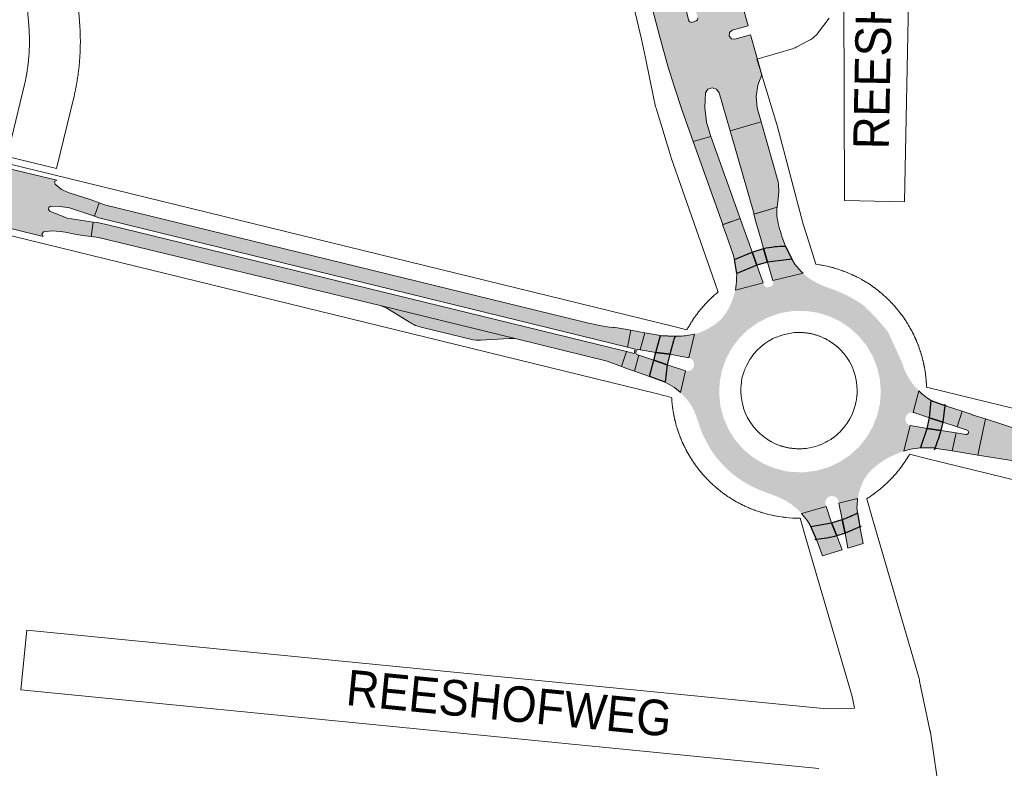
# Paper-space layout 'Layout1' of a CAD drawing. Header units: metres. Extents: x 123097 to 144122, y 392739 to 407589.
# Tile 17 of 256: x 127510 to 127723, y 397960 to 398122. Entities that reach past the tile are written whole.
import ezdxf
from ezdxf.enums import TextEntityAlignment as Align

# ---------------------------------------------------------------- set-up
doc = ezdxf.new("R2010")
doc.units = ezdxf.units.M
doc.header["$MEASUREMENT"] = 0
for name, color, linetype, lineweight in [('gs-anno-wegen algemeen tekst', 7, 'Continuous', 0), ('gs-knt-aanvullende hoofdweg', 7, 'Continuous', 0), ('gs-knt-wegen algemeen', 7, 'Continuous', 0), ('ir-ARC-asfalt-hoofdwegen-te inspecteren', 5, 'Continuous', 0), ('ir-ARC-fietspaden naastliggend- te inspecteren', 1, 'Continuous', 0)]:
    doc.layers.add(name, color=color, linetype=linetype, lineweight=lineweight)
doc.styles.add('Style-Arial', font='arial.ttf')

psp = doc.layouts.get("Layout1")

# ---------------------------------------------------------------- hatches: boundary and pattern name
at = {"layer": 'ir-ARC-asfalt-hoofdwegen-te inspecteren', "linetype": 'Continuous', "lineweight": 13, "extrusion": (0, 0, -1)}
for points in [[(-127669.378, 398102.588), (-127669.152, 398105.047), (-127669.495, 398107.492), (-127670.388, 398109.794), (-127667.958, 398118.447), (-127664.566, 398117.455), (-127663.798, 398117.543), (-127663.312, 398118.144), (-127663.388, 398118.914), (-127663.982, 398119.409), (-127667.409, 398120.384), (-127665.445, 398127.468), (-127663.221, 398128.428), (-127661.159, 398129.698), (-127660.739, 398130.012), (-127660.41, 398130.421), (-127658.954, 398132.715), (-127657.877, 398135.21), (-127655.872, 398145.025), (-127654.81, 398144.801), (-127651.468, 398144.098), (-127654.28, 398130.733), (-127655.211, 398127.121), (-127656.513, 398122.069), (-127656.466, 398121.697), (-127656.18, 398121.454), (-127655.145, 398121.126), (-127654.801, 398121.211), (-127654.563, 398121.474), (-127653.244, 398126.614), (-127652.565, 398129.261), (-127649.551, 398143.694), (-127642.673, 398142.247), (-127644.139, 398134.9), (-127646.336, 398125.343), (-127648.132, 398118.459), (-127650.059, 398111.611), (-127651.397, 398107.301), (-127653.126, 398102.055), (-127655.523, 398095.336), (-127659.344, 398096.433), (-127658.407, 398099.488), (-127658.005, 398102.659), (-127658.15, 398105.851), (-127658.708, 398106.649), (-127659.629, 398106.964), (-127660.558, 398106.674), (-127661.137, 398105.891), (-127663.509, 398097.629), (-127670.238, 398099.561)], [(-127525.207, 398074.743), (-127525.62, 398077.88), (-127526.553, 398077.79), (-127529.095, 398077.227), (-127641.068, 398049.838), (-127640.001, 398046.604), (-127636.871, 398047.752), (-127617.253, 398052.573), (-127587.77, 398059.82), (-127526.764, 398074.567)], [(-127666.289, 398077.01), (-127667.63, 398073.272), (-127668.29, 398071.403), (-127664.461, 398069.805), (-127664.158, 398070.888), (-127662.651, 398075.191), (-127661.899, 398077.314), (-127665.702, 398078.662)], [(-127725.081, 398026.187), (-127724.337, 398026.287), (-127723.546, 398026.393), (-127717.157, 398027.441), (-127717.984, 398031.544), (-127718.781, 398035.258), (-127726.488, 398032.767), (-127726.567, 398032.747), (-127726.625, 398032.728), (-127726.626, 398032.731), (-127728.452, 398032.259), (-127737.077, 398029.652), (-127735.788, 398024.559), (-127726.952, 398025.835), (-127725.078, 398026.171)], [(-127701.143, 398028.286), (-127701.14, 398028.285), (-127702.471, 398033.841), (-127706.143, 398033.217), (-127704.851, 398029.348), (-127704.706, 398029.035), (-127702.963, 398028.765), (-127701.975, 398028.539), (-127701.144, 398028.282)], [(-127684.313, 398016.297), (-127685.488, 398012.786), (-127681.013, 398011.998), (-127680.256, 398013.162), (-127679.642, 398013.973), (-127678.987, 398014.752)]]:
    psp.add_hatch(color=5, dxfattribs=at).paths.add_polyline_path(points, flags=0)
at = {"layer": 'ir-ARC-asfalt-hoofdwegen-te inspecteren', "linetype": 'Continuous', "lineweight": 13}
for points in [[(127673.927, 398086.58), (127670.238, 398099.561), (127663.509, 398097.629), (127668.686, 398079.598), (127673.686, 398081.102), (127673.913, 398082.936), (127674.062, 398084.475), (127673.987, 398086.04)], [(127665.712, 398078.665), (127659.344, 398096.433), (127655.523, 398095.336), (127661.947, 398077.331), (127665.702, 398078.662)], [(127518.543, 398075.829), (127519.542, 398075.699), (127521.652, 398075.278), (127523.426, 398074.988), (127525.207, 398074.743), (127525.62, 398077.88), (127520.02, 398078.702), (127516.221, 398080.26), (127515.946, 398080.619), (127516.03, 398081.064), (127516.418, 398081.297), (127518.467, 398081.276), (127520.493, 398080.965), (127525.914, 398079.16), (127526.951, 398082.016), (127525.202, 398082.667), (127520.456, 398084.193), (127518.799, 398084.949), (127517.374, 398086.084), (127517.264, 398086.637), (127517.748, 398086.925), (127505.749, 398089.868), (127506.031, 398089.375), (127505.693, 398088.918), (127503.652, 398088.61), (127501.602, 398088.853), (127499.24, 398089.445), (127493.867, 398090.33), (127492.568, 398090.486), (127492.17, 398087.413), (127497.117, 398086.692), (127498.509, 398086.353), (127500.859, 398085.793), (127502.665, 398085.162), (127504.371, 398084.295), (127504.551, 398083.721), (127504.121, 398083.3), (127502.207, 398083.317), (127500.311, 398083.582), (127497.963, 398084.133), (127495.71, 398084.742), (127491.876, 398086.127), (127490.849, 398083.283), (127493.386, 398082.313), (127497.212, 398081.127), (127499.581, 398080.568), (127501.479, 398079.802), (127503.141, 398078.609), (127503.278, 398078.046), (127502.781, 398077.747), (127514.824, 398074.75), (127514.505, 398075.251), (127514.848, 398075.735), (127516.691, 398075.965)]]:
    psp.add_hatch(color=5, dxfattribs=at).paths.add_polyline_path(points, flags=0)
for points in [[(127631.441, 398056.35, 0.0240248), (127638.287, 398054.991), (127638.298, 398055.112), (127642.021, 398054.446), (127641.297, 398050.803), (127529.551, 398078.12), (127526.88, 398078.788), (127525.914, 398079.16), (127526.951, 398082.016), (127528.065, 398081.601)], [(127677.306, 398069.098, 0.0547908), (127679.304, 398066.79), (127672.745, 398065.223), (127671.607, 398069.207), (127676.869, 398069.82)], [(127664.654, 398063.157, 0.049532), (127664.901, 398065.559), (127664.938, 398066.752), (127669.327, 398068.554), (127670.684, 398064.733)], [(127589.177, 398059.215, 0.0672116), (127587.77, 398059.82), (127617.253, 398052.573, 0.0812513), (127615.687, 398052.676), (127609.495, 398052.291), (127609.032, 398052.309), (127608.574, 398052.295), (127607.914, 398052.371), (127596.944, 398055.051), (127596.032, 398055.303, -0.0788697), (127594.693, 398055.849), (127594.391, 398056.033), (127594.122, 398056.198), (127594.122, 398056.197)], [(127643.665, 398050.283, 0.3494292), (127643.172, 398050.019), (127643.083, 398049.655, 0.372687), (127643.383, 398049.154), (127643.741, 398049.035), (127642.844, 398045.592), (127641.332, 398046.116), (127640.001, 398046.604), (127641.068, 398049.838), (127642.747, 398049.428), (127642.983, 398050.39), (127641.297, 398050.803), (127642.021, 398054.446), (127645.015, 398053.926), (127644.05, 398050.22)], [(127652.774, 398040.959, 0.0400967), (127651.002, 398042.354), (127649.474, 398043.235), (127649.882, 398047.004), (127653.885, 398045.653)], [(127704.384, 398041.328, 0.0388232), (127706.213, 398039.757), (127707.066, 398039.265), (127706.668, 398035.523), (127703.278, 398036.618), (127703.123, 398036.654)], [(127710.001, 398038.445, 0.3315946), (127710.345, 398038.029), (127713.734, 398036.911), (127712.63, 398033.564), (127709.556, 398034.559), (127709.957, 398038.144)], [(127714.57, 398031.901, 0.8840479), (127714.805, 398032.86), (127712.63, 398033.564), (127713.734, 398036.911), (127715.942, 398036.188), (127715.939, 398036.181), (127716.653, 398035.949), (127716.654, 398035.955), (127718.781, 398035.258), (127717.984, 398031.544), (127717.157, 398027.441), (127711.583, 398028.326), (127712.481, 398032.226)], [(127707.828, 398028.953, 0.0293414), (127709.128, 398032.747), (127712.481, 398032.226), (127711.583, 398028.326), (127708.218, 398028.863, 0.3345921), (127707.708, 398028.592)], [(127691.12, 398018.003, 0.0449688), (127690.978, 398016.134), (127691.101, 398014.941, -0.0475315), (127687.785, 398013.486), (127687.075, 398017.045)], [(127691.916, 398012.027, 0.3417146), (127691.666, 398011.536), (127692.338, 398008.269), (127688.985, 398007.282), (127688.445, 398010.537), (127691.598, 398011.903)], [(127682.345, 398008.822, 0.2831343), (127681.859, 398009.142), (127682.204, 398009.176, 0.0567119), (127686.622, 398009.968), (127687.744, 398006.917), (127683.523, 398005.59)]]:
    psp.add_hatch(color=5, dxfattribs=at).paths.add_polyline_path(points)
at = {"layer": 'ir-ARC-asfalt-hoofdwegen-te inspecteren', "linetype": 'Continuous', "lineweight": 13, "extrusion": (0, 0, -1)}
for points in [[(-127670.754, 398072.131, 0.0691923), (-127675.491, 398072.667), (-127674.924, 398074.173, 0.0363741), (-127673.695, 398078.759), (-127673.629, 398079.255), (-127673.654, 398080.662), (-127673.686, 398081.102), (-127668.625, 398079.58), (-127669.086, 398077.908), (-127670.2, 398074.043)], [(-127651.266, 398052.149, 0.1159946), (-127651.712, 398053.209), (-127652.625, 398053.171, -0.0511674), (-127655.773, 398053.63), (-127654.558, 398048.497), (-127650.452, 398049.268)]]:
    psp.add_hatch(color=5, dxfattribs=at).paths.add_polyline_path(points)
at = {"layer": 'ir-ARC-asfalt-hoofdwegen-te inspecteren', "linetype": 'Continuous', "lineweight": 13}
h = psp.add_hatch(color=5, dxfattribs=at)
h.paths.add_polyline_path([(127670.852, 398064.262, 0.4013459), (127671.761, 398063.764), (127672.343, 398063.936, 0.4085647), (127672.853, 398064.846), (127672.745, 398065.223), (127679.304, 398066.79), (127680.068, 398066.13), (127680.777, 398065.6), (127680.772, 398065.593), (127681.402, 398065.185), (127681.406, 398065.192, 0.0410488), (127684.831, 398063.631), (127685.255, 398063.48, -0.0754985), (127692.349, 398059.867, -0.0005203), (127692.419, 398059.803), (127692.634, 398059.604, -0.0415396), (127697.757, 398053.984), (127700.842, 398047.198), (127700.905, 398046.97), (127700.967, 398046.743, 0.0003391), (127700.971, 398046.731), (127701.004, 398046.608), (127701.007, 398046.609, 0.0582613), (127701.908, 398044.579, 0.0467612), (127703.561, 398042.221), (127703.549, 398042.21), (127703.874, 398041.865, 0.0119992), (127704.384, 398041.328), (127703.123, 398036.654, 0.94414), (127702.471, 398033.841), (127701.14, 398028.285), (127700.612, 398028.1), (127700.571, 398028.086, 0.0002406), (127700.549, 398028.078), (127700.435, 398028.038), (127700.436, 398028.036, 0.0293836), (127697.785, 398026.868, 0.0468844), (127695.793, 398025.592), (127695.444, 398025.316, 0.1852838), (127691.516, 398019.63), (127691.504, 398019.586), (127691.35, 398019.04), (127691.357, 398019.038), (127691.237, 398018.592), (127691.12, 398018.003), (127687.075, 398017.045), (127686.996, 398017.443, 1.034785), (127684.177, 398016.702), (127684.313, 398016.297), (127678.987, 398014.752), (127678.401, 398015.383), (127678.407, 398015.389), (127677.964, 398015.809, 0.0000207), (127677.963, 398015.81), (127677.863, 398015.905), (127677.859, 398015.901, 0.0920009), (127673.233, 398018.624), (127672.462, 398018.915), (127672.466, 398018.927), (127671.762, 398019.187), (127671.76, 398019.181), (127670.941, 398019.49, -0.1641915), (127659.333, 398028.614), (127659.088, 398029.022), (127657.482, 398032.089), (127656.323, 398035.424, 0.043211), (127655.432, 398037.581, 0.0522324), (127653.753, 398039.952), (127653.767, 398039.966), (127653.484, 398040.249, 0.01802), (127652.774, 398040.959), (127653.885, 398045.653, 1.020157), (127654.588, 398048.491), (127654.558, 398048.497), (127655.773, 398053.63), (127656.442, 398053.814), (127656.967, 398053.983), (127656.972, 398053.971), (127657.1, 398054.026), (127657.103, 398054.027), (127657.532, 398054.211, 0.0001048), (127657.539, 398054.214), (127657.662, 398054.267), (127657.66, 398054.27, 0.0423227), (127660.191, 398055.706, 0.1230484), (127663.232, 398059.27), (127663.671, 398060.189), (127664.011, 398060.994), (127664.021, 398060.991), (127664.261, 398061.701), (127664.252, 398061.704), (127664.46, 398062.351), (127664.654, 398063.157), (127670.684, 398064.733)])
h.paths.add_polyline_path([(127679.671, 398023.712), (127677.014, 398023.755), (127675.573, 398023.951), (127673.012, 398024.608), (127670.579, 398025.644), (127668.33, 398027.034), (127666.316, 398028.748), (127664.583, 398030.745), (127663.171, 398032.981), (127662.112, 398035.403), (127661.429, 398037.958), (127661.139, 398040.586), (127661.249, 398043.227), (127661.755, 398045.822), (127662.646, 398048.312), (127663.902, 398050.639), (127665.494, 398052.75), (127667.386, 398054.597), (127669.534, 398056.138), (127671.891, 398057.338), (127674.401, 398058.17), (127677.008, 398058.613), (127679.65, 398058.659), (127682.271, 398058.307), (127684.808, 398057.563), (127687.205, 398056.446), (127689.406, 398054.981), (127691.361, 398053.201), (127693.026, 398051.146), (127694.362, 398048.864), (127695.34, 398046.408), (127695.936, 398043.831), (127696.137, 398041.195), (127695.939, 398038.559), (127695.346, 398035.982), (127694.371, 398033.524), (127693.038, 398031.241), (127691.376, 398029.185), (127689.422, 398027.402), (127687.223, 398025.934), (127684.828, 398024.814), (127682.291, 398024.068)], flags=16)
at = {"layer": 'ir-ARC-fietspaden naastliggend- te inspecteren', "linetype": 'Continuous', "lineweight": 30, "extrusion": (0, 0, -1)}
for points in [[(-127670.754, 398072.131, 0.0691923), (-127675.491, 398072.667), (-127676.869, 398069.82), (-127671.607, 398069.207)], [(-127709.128, 398032.747, 0.0293414), (-127707.828, 398028.953), (-127704.706, 398029.035), (-127704.851, 398029.348), (-127706.143, 398033.217)], [(-127686.622, 398009.968, 0.0567119), (-127682.204, 398009.176), (-127681.013, 398011.998), (-127685.488, 398012.786)]]:
    psp.add_hatch(color=1, dxfattribs=at).paths.add_polyline_path(points)
at = {"layer": 'ir-ARC-fietspaden naastliggend- te inspecteren', "linetype": 'Continuous', "lineweight": 30}
for points in [[(127651.712, 398053.209, 0.1159946), (127651.266, 398052.149), (127650.452, 398049.268), (127647.433, 398049.671), (127648.41, 398053.328)], [(127687.785, 398013.486, 0.0475315), (127691.101, 398014.941), (127691.598, 398011.903), (127688.445, 398010.537)]]:
    psp.add_hatch(color=1, dxfattribs=at).paths.add_polyline_path(points)

# ---------------------------------------------------------------- linework, layer by layer
at = {"layer": 'gs-anno-wegen algemeen tekst', "color": 7, "linetype": 'Continuous', "flags": 128}
psp.add_lwpolyline([(127514.241, 398217.792), (127522.665, 398121.484), (127522.687, 398121.213), (127522.707, 398120.959), (127522.726, 398120.702), (127522.743, 398120.447), (127522.759, 398120.191), (127522.774, 398119.936), (127522.787, 398119.679), (127522.8, 398119.424), (127522.811, 398119.167), (127522.821, 398118.912), (127522.829, 398118.655), (127522.837, 398118.399), (127522.843, 398118.142), (127522.848, 398117.887), (127522.851, 398117.63), (127522.854, 398117.374), (127522.855, 398117.117), (127522.855, 398116.862), (127522.854, 398116.605), (127522.851, 398116.349), (127522.847, 398116.092), (127522.842, 398115.837), (127522.836, 398115.58), (127522.828, 398115.324), (127522.819, 398115.067), (127522.809, 398114.812), (127522.798, 398114.555), (127522.786, 398114.3), (127522.772, 398114.043), (127522.757, 398113.788), (127522.741, 398113.532), (127522.723, 398113.277), (127522.705, 398113.021), (127522.685, 398112.766), (127522.663, 398112.51), (127522.641, 398112.255), (127522.617, 398111.999), (127522.592, 398111.745), (127522.566, 398111.489), (127522.539, 398111.235), (127522.51, 398110.98), (127522.481, 398110.726), (127522.449, 398110.471), (127522.417, 398110.217), (127522.383, 398109.962), (127522.349, 398109.709), (127522.313, 398109.455), (127522.275, 398109.202), (127522.237, 398108.948), (127522.197, 398108.695), (127522.156, 398108.442), (127522.114, 398108.19), (127522.071, 398107.936), (127522.026, 398107.685), (127521.98, 398107.432), (127521.933, 398107.181), (127521.885, 398106.928), (127521.836, 398106.677), (127521.785, 398106.425), (127521.733, 398106.175), (127521.68, 398105.924), (127521.625, 398105.674), (127521.57, 398105.423), (127521.513, 398105.174), (127521.498, 398105.111), (127517.718, 398089.509, -0.3848001), (127517.706, 398089.502), (127507.015, 398092.093, -0.3683049)], format="xyb", dxfattribs=at)
psp.add_lwpolyline([(127507.008, 398092.103), (127510.78, 398107.673), (127510.825, 398107.871), (127510.868, 398108.068), (127510.911, 398108.266), (127510.953, 398108.463), (127510.994, 398108.662), (127511.034, 398108.859), (127511.073, 398109.058), (127511.111, 398109.256), (127511.148, 398109.456), (127511.184, 398109.654), (127511.219, 398109.854), (127511.253, 398110.053), (127511.286, 398110.253), (127511.318, 398110.452), (127511.35, 398110.652), (127511.38, 398110.851), (127511.409, 398111.052), (127511.437, 398111.252), (127511.465, 398111.453), (127511.491, 398111.653), (127511.516, 398111.854), (127511.541, 398112.054), (127511.564, 398112.255), (127511.587, 398112.456), (127511.608, 398112.657), (127511.629, 398112.858), (127511.649, 398113.06), (127511.667, 398113.261), (127511.685, 398113.463), (127511.701, 398113.664), (127511.717, 398113.866), (127511.732, 398114.067), (127511.746, 398114.269), (127511.758, 398114.471), (127511.77, 398114.673), (127511.781, 398114.874), (127511.791, 398115.077), (127511.799, 398115.278), (127511.807, 398115.481), (127511.814, 398115.683), (127511.82, 398115.885), (127511.825, 398116.087), (127511.829, 398116.29), (127511.832, 398116.491), (127511.834, 398116.694), (127511.835, 398116.896), (127511.835, 398117.098), (127511.834, 398117.3), (127511.832, 398117.503), (127511.829, 398117.705), (127511.826, 398117.907), (127511.821, 398118.109), (127511.815, 398118.312), (127511.808, 398118.513), (127511.8, 398118.716), (127511.792, 398118.917), (127511.782, 398119.12), (127511.771, 398119.321), (127511.759, 398119.524), (127511.747, 398119.725), (127511.733, 398119.927), (127511.719, 398120.128), (127511.703, 398120.33), (127511.686, 398120.531), (127509.459, 398145.991)], dxfattribs=at)
at = {"layer": 'gs-knt-aanvullende hoofdweg', "color": 7, "linetype": 'Continuous', "flags": 128}
for points in [[(127002.931, 398213.911), (127003.099, 398213.87), (127036.79, 398205.628), (127396.085, 398117.728), (127651.052, 398055.351), (127654.175, 398054.587)], [(127650.854, 398039.936), (127647.482, 398040.761), (127392.515, 398103.138), (127033.22, 398191.038), (127000.908, 398198.943)], [(127654.175, 398054.587), (127654.229, 398054.686), (127654.261, 398054.744), (127654.384, 398054.965), (127654.437, 398055.058), (127654.563, 398055.277), (127654.616, 398055.37), (127654.746, 398055.587), (127654.78, 398055.643), (127654.911, 398055.859), (127654.98, 398055.972), (127655.115, 398056.186), (127655.146, 398056.234), (127655.282, 398056.446), (127655.345, 398056.543), (127655.485, 398056.754), (127655.541, 398056.836), (127655.683, 398057.044), (127655.734, 398057.119), (127655.879, 398057.326), (127655.941, 398057.413), (127656.089, 398057.618), (127656.113, 398057.651), (127656.262, 398057.856), (127656.351, 398057.975), (127656.504, 398058.176), (127656.544, 398058.227), (127656.699, 398058.427), (127656.776, 398058.526), (127656.887, 398058.664), (127656.935, 398058.723), (127656.954, 398058.747), (127656.987, 398058.788), (127657.147, 398058.983), (127657.189, 398059.033), (127657.351, 398059.227), (127657.432, 398059.322), (127657.597, 398059.513), (127657.639, 398059.562), (127657.806, 398059.752), (127657.89, 398059.846), (127658.06, 398060.033), (127658.117, 398060.095), (127658.183, 398060.166), (127658.289, 398060.28), (127658.346, 398060.341), (127658.52, 398060.524), (127658.608, 398060.614), (127658.785, 398060.795), (127658.815, 398060.824), (127658.993, 398061.003), (127659.082, 398061.092), (127659.264, 398061.268), (127659.339, 398061.341), (127659.505, 398061.498), (127659.523, 398061.514), (127659.585, 398061.573), (127659.77, 398061.744), (127659.831, 398061.799), (127660.019, 398061.969), (127660.083, 398062.027), (127660.272, 398062.194), (127660.367, 398062.276), (127660.559, 398062.44), (127660.623, 398062.494), (127660.817, 398062.656), (127660.882, 398062.71), (127660.91, 398062.732), (127659.62, 398066.424), (127650.759, 398091.779), (127650.663, 398092.075), (127647.485, 398102.547), (127647.396, 398102.865), (127647.321, 398103.186), (127646.962, 398104.897), (127645.167, 398113.46), (127644.33, 398117.45), (127639.896, 398136.089)], [(127669.325, 398113.13), (127669.92, 398111.165), (127673.592, 398099.04), (127673.665, 398098.782), (127679.311, 398077.423), (127680.665, 398073.198), (127682.08, 398068.786), (127682.906, 398068.636), (127682.972, 398068.625), (127682.997, 398068.62), (127683.246, 398068.577), (127683.338, 398068.561), (127683.586, 398068.515), (127683.672, 398068.499), (127684.487, 398068.351), (127685.263, 398068.143), (127685.381, 398068.112), (127685.625, 398068.047), (127685.708, 398068.024), (127685.952, 398067.956), (127686.05, 398067.929), (127686.853, 398067.704), (127687.603, 398067.433), (127687.691, 398067.401), (127687.929, 398067.315), (127688.001, 398067.289), (127688.237, 398067.201), (127688.351, 398067.157), (127689.152, 398066.849), (127689.861, 398066.523), (127689.933, 398066.49), (127690.162, 398066.384), (127690.246, 398066.345), (127690.474, 398066.236), (127690.57, 398066.189), (127690.796, 398066.077), (127690.879, 398066.036), (127691.367, 398065.795), (127692.004, 398065.433), (127692.093, 398065.382), (127692.098, 398065.38), (127692.101, 398065.378), (127692.316, 398065.254), (127692.409, 398065.201), (127692.626, 398065.071), (127692.682, 398065.037), (127692.898, 398064.906), (127693.011, 398064.837), (127693.479, 398064.548), (127693.793, 398064.332), (127693.875, 398064.277), (127694.083, 398064.134), (127694.158, 398064.083), (127694.365, 398063.938), (127694.452, 398063.876), (127694.657, 398063.728), (127694.69, 398063.704), (127694.895, 398063.555), (127695.014, 398063.466), (127695.215, 398063.313), (127695.267, 398063.274), (127695.473, 398063.119), (127695.762, 398062.883), (127695.827, 398062.83), (127696.022, 398062.67), (127696.072, 398062.628), (127696.266, 398062.466), (127696.361, 398062.385), (127696.552, 398062.22), (127696.601, 398062.178), (127696.791, 398062.011), (127696.885, 398061.927), (127697.072, 398061.757), (127697.134, 398061.7), (127697.279, 398061.565), (127697.332, 398061.519), (127697.38, 398061.47), (127697.563, 398061.297), (127697.653, 398061.209), (127697.834, 398061.032), (127697.863, 398061.002), (127698.042, 398060.824), (127698.131, 398060.735), (127698.307, 398060.553), (127698.38, 398060.478), (127698.554, 398060.294), (127698.612, 398060.232), (127698.783, 398060.047), (127698.838, 398059.986), (127699.008, 398059.798), (127699.042, 398059.761), (127699.066, 398059.734), (127699.233, 398059.545), (127699.315, 398059.45), (127699.479, 398059.258), (127699.533, 398059.194), (127699.695, 398059), (127699.749, 398058.935), (127699.909, 398058.739), (127699.976, 398058.656), (127700.133, 398058.458), (127700.187, 398058.388), (127700.341, 398058.189), (127700.403, 398058.109), (127700.555, 398057.906), (127700.591, 398057.858), (127700.604, 398057.839), (127700.754, 398057.636), (127700.807, 398057.563), (127700.954, 398057.358), (127701.016, 398057.271), (127701.16, 398057.064), (127701.207, 398056.996), (127701.349, 398056.786), (127701.408, 398056.697), (127701.547, 398056.486), (127701.592, 398056.418), (127701.729, 398056.205), (127701.791, 398056.106), (127701.925, 398055.892), (127701.954, 398055.844), (127702.086, 398055.628), (127702.154, 398055.515), (127702.282, 398055.297), (127702.315, 398055.239), (127702.441, 398055.02), (127702.507, 398054.905), (127702.629, 398054.684), (127702.661, 398054.625), (127702.781, 398054.403), (127702.818, 398054.332), (127702.936, 398054.108), (127702.99, 398054.005), (127702.991, 398054.002), (127702.993, 398053.999)], [(127678.109, 398028.8), (127678.24, 398028.798), (127678.244, 398028.798), (127678.247, 398028.797), (127678.406, 398028.797), (127678.585, 398028.798), (127678.733, 398028.8), (127678.881, 398028.805), (127679.045, 398028.812), (127679.209, 398028.821), (127679.37, 398028.832), (127679.518, 398028.844), (127679.666, 398028.858), (127679.842, 398028.877), (127679.953, 398028.889), (127682.061, 398029.315), (127682.761, 398029.566), (127682.91, 398029.621), (127683.052, 398029.676), (127683.192, 398029.732), (127683.339, 398029.794), (127683.487, 398029.858), (127683.631, 398029.923), (127683.789, 398029.995), (127683.921, 398030.058), (127684.057, 398030.125), (127684.2, 398030.197), (127684.335, 398030.269), (127684.493, 398030.354), (127684.626, 398030.428), (127684.759, 398030.504), (127684.891, 398030.582), (127685.027, 398030.664), (127685.167, 398030.752), (127685.28, 398030.824), (127685.297, 398030.835), (127685.559, 398031.011), (127685.596, 398031.036), (127685.688, 398031.1), (127685.813, 398031.19), (127685.948, 398031.289), (127686.005, 398031.332), (127686.618, 398031.824), (127686.685, 398031.882), (127686.75, 398031.939), (127687.47, 398032.626), (127687.48, 398032.636), (127687.486, 398032.642), (127687.493, 398032.65), (127688.202, 398033.451), (127688.85, 398034.326), (127689.423, 398035.252), (127689.904, 398036.207), (127689.912, 398036.225), (127689.92, 398036.243), (127690.098, 398036.686), (127690.666, 398038.415), (127690.673, 398038.446), (127690.823, 398039.173), (127690.851, 398039.33), (127690.872, 398039.466), (127690.876, 398039.491), (127690.976, 398040.336), (127690.983, 398040.418), (127690.987, 398040.479), (127691.02, 398041.454), (127691.02, 398041.489), (127691.019, 398041.515), (127690.965, 398042.568), (127690.816, 398043.639), (127690.576, 398044.693), (127690.248, 398045.723), (127689.832, 398046.722), (127689.333, 398047.681), (127688.755, 398048.594), (127688.104, 398049.447), (127688.099, 398049.453), (127688.093, 398049.46), (127687.407, 398050.218), (127687.399, 398050.226), (127687.332, 398050.293), (127686.658, 398050.919), (127686.59, 398050.978), (127686.482, 398051.068), (127686.469, 398051.078), (127685.873, 398051.544), (127685.848, 398051.563), (127685.704, 398051.667), (127685.577, 398051.755), (127685.561, 398051.766), (127685.053, 398052.098), (127685.043, 398052.104), (127684.922, 398052.177), (127684.779, 398052.262), (127684.653, 398052.335), (127684.508, 398052.416), (127684.414, 398052.467), (127684.355, 398052.498), (127684.278, 398052.54), (127684.221, 398052.57), (127684.085, 398052.64), (127683.948, 398052.707), (127683.81, 398052.773), (127683.659, 398052.843), (127683.514, 398052.909), (127683.368, 398052.972), (127683.22, 398053.034), (127683.072, 398053.094), (127682.932, 398053.149), (127682.789, 398053.202), (127682.631, 398053.259), (127682.476, 398053.313), (127682.326, 398053.363), (127682.193, 398053.406), (127682.036, 398053.453), (127681.871, 398053.501), (127681.717, 398053.544), (127681.574, 398053.582), (127681.417, 398053.621), (127681.263, 398053.659), (127681.121, 398053.69), (127680.962, 398053.724), (127680.803, 398053.755), (127680.644, 398053.784), (127680.487, 398053.812), (127680.326, 398053.837), (127680.178, 398053.859), (127680.017, 398053.88), (127679.856, 398053.9), (127679.708, 398053.916), (127679.547, 398053.932), (127679.399, 398053.944), (127679.236, 398053.955), (127679.074, 398053.965), (127678.91, 398053.972), (127678.888, 398053.973), (127677.348, 398053.945), (127675.004, 398053.482), (127672.92, 398052.712), (127672.79, 398052.648), (127671.965, 398052.196), (127671.884, 398052.147), (127671.043, 398051.588), (127671.025, 398051.575), (127671.007, 398051.562), (127670.174, 398050.899), (127670.171, 398050.896), (127669.386, 398050.153), (127668.673, 398049.351), (127668.666, 398049.342), (127668.661, 398049.337), (127667.814, 398048.137), (127667.109, 398046.907), (127667.044, 398046.771), (127666.974, 398046.62), (127666.908, 398046.475), (127666.846, 398046.329), (127666.783, 398046.181), (127666.723, 398046.033), (127666.668, 398045.893), (127666.615, 398045.75), (127666.558, 398045.592), (127666.039, 398044.116), (127665.885, 398042.508), (127665.873, 398042.36), (127665.862, 398042.197), (127665.852, 398042.035), (127665.845, 398041.871), (127665.839, 398041.708), (127665.837, 398041.574), (127665.836, 398041.411), (127665.837, 398041.232), (127665.838, 398041.154), (127665.9, 398040.192), (127666.1, 398038.894), (127666.41, 398037.629), (127666.413, 398037.619), (127666.419, 398037.601), (127666.782, 398036.599), (127667.237, 398035.617), (127667.238, 398035.614), (127667.777, 398034.672), (127668.395, 398033.78), (127669.088, 398032.944), (127669.842, 398032.178), (127669.849, 398032.171), (127669.857, 398032.164), (127670.641, 398031.494), (127670.652, 398031.484), (127670.704, 398031.444), (127671.498, 398030.875), (127671.53, 398030.854), (127671.632, 398030.789), (127672.349, 398030.363), (127672.365, 398030.353), (127672.5, 398030.279), (127672.615, 398030.219), (127672.635, 398030.208), (127673.28, 398029.897), (127673.342, 398029.869), (127673.488, 398029.806), (127673.636, 398029.743), (127673.691, 398029.722), (127674.189, 398029.532), (127674.225, 398029.519), (127674.38, 398029.465), (127674.53, 398029.415), (127674.663, 398029.372), (127674.82, 398029.325), (127674.985, 398029.277), (127675.139, 398029.234), (127675.282, 398029.196), (127675.439, 398029.157), (127675.593, 398029.119), (127675.735, 398029.088), (127675.894, 398029.054), (127676.053, 398029.023), (127676.212, 398028.994), (127676.369, 398028.966), (127676.53, 398028.941), (127676.678, 398028.919), (127676.839, 398028.898), (127677, 398028.878), (127677.148, 398028.862), (127677.309, 398028.846), (127677.457, 398028.834), (127677.62, 398028.823), (127677.782, 398028.813), (127677.946, 398028.806), (127678.109, 398028.8)], [(127702.993, 398053.999), (127703.105, 398053.777), (127703.135, 398053.718), (127703.247, 398053.492), (127703.305, 398053.372), (127703.413, 398053.144), (127703.446, 398053.072), (127703.552, 398052.842), (127703.586, 398052.769), (127703.689, 398052.538), (127703.732, 398052.442), (127703.832, 398052.21), (127703.862, 398052.138), (127703.96, 398051.904), (127704.002, 398051.802), (127704.096, 398051.568), (127704.13, 398051.481), (127704.221, 398051.246), (127704.258, 398051.148), (127704.346, 398050.911), (127704.369, 398050.849), (127704.455, 398050.611), (127704.496, 398050.496), (127704.578, 398050.257), (127704.607, 398050.168), (127704.687, 398049.928), (127704.704, 398049.874), (127704.781, 398049.634), (127704.82, 398049.509), (127704.893, 398049.267), (127704.92, 398049.177), (127704.99, 398048.934), (127705.013, 398048.851), (127705.08, 398048.608), (127705.106, 398048.51), (127705.17, 398048.265), (127705.191, 398048.181), (127705.253, 398047.936), (127705.275, 398047.845), (127705.333, 398047.599), (127705.352, 398047.515), (127705.407, 398047.269), (127705.428, 398047.171), (127705.48, 398046.923), (127705.502, 398046.815), (127705.55, 398046.568), (127705.563, 398046.499), (127705.609, 398046.25), (127705.629, 398046.135), (127705.671, 398045.886), (127705.682, 398045.824), (127705.722, 398045.573), (127705.739, 398045.457), (127705.775, 398045.207), (127705.787, 398045.12), (127705.82, 398044.87), (127705.835, 398044.749), (127705.864, 398044.498), (127705.871, 398044.439), (127705.885, 398044.307), (127705.898, 398044.188), (127705.907, 398044.097), (127705.931, 398043.845), (127705.941, 398043.73), (127705.961, 398043.478), (127705.968, 398043.388), (127705.985, 398043.135), (127705.99, 398043.045), (127706.004, 398042.792), (127706.009, 398042.705), (127706.02, 398042.453), (127706.023, 398042.363), (127706.029, 398042.16)], [(127706.029, 398042.16), (127709.881, 398041.217), (127805.351, 398017.859)], [(127690.424, 397972.632), (127689.899, 397975.13), (127679.931, 398009.434), (127678.675, 398013.755), (127678.006, 398013.779), (127677.964, 398013.78), (127677.753, 398013.785), (127677.633, 398013.788), (127677.381, 398013.797), (127677.323, 398013.799), (127677.07, 398013.81), (127676.329, 398013.838), (127675.586, 398013.922), (127675.335, 398013.95), (127675.218, 398013.964), (127674.966, 398013.995), (127674.904, 398014.003), (127674.654, 398014.035), (127673.992, 398014.12), (127673.27, 398014.263), (127673.184, 398014.279), (127672.936, 398014.328), (127672.845, 398014.347), (127672.598, 398014.399), (127672.513, 398014.418), (127672.266, 398014.472), (127671.686, 398014.6), (127671.148, 398014.753), (127670.904, 398014.822), (127670.806, 398014.85), (127670.564, 398014.921), (127670.509, 398014.937), (127670.267, 398015.01), (127670.15, 398015.046), (127669.909, 398015.123), (127669.43, 398015.274), (127668.927, 398015.463), (127668.855, 398015.489), (127668.619, 398015.577), (127668.505, 398015.621), (127668.27, 398015.713), (127668.193, 398015.743), (127667.958, 398015.838), (127667.861, 398015.878), (127667.628, 398015.976), (127667.556, 398016.006), (127667.24, 398016.137), (127666.694, 398016.394), (127666.61, 398016.433), (127666.382, 398016.542), (127666.286, 398016.589), (127666.06, 398016.701), (127665.977, 398016.743), (127665.752, 398016.858), (127665.658, 398016.907), (127665.434, 398017.025), (127665.353, 398017.068), (127665.13, 398017.184), (127664.852, 398017.345), (127664.759, 398017.398), (127664.54, 398017.524), (127664.447, 398017.577), (127664.23, 398017.707), (127664.174, 398017.741), (127663.958, 398017.872), (127663.845, 398017.941), (127663.631, 398018.076), (127663.583, 398018.107), (127663.371, 398018.243), (127663.274, 398018.306), (127663.118, 398018.406), (127662.981, 398018.501), (127662.773, 398018.644), (127662.698, 398018.695), (127662.491, 398018.84), (127662.404, 398018.902), (127662.199, 398019.05), (127662.166, 398019.074), (127661.961, 398019.223), (127661.842, 398019.312), (127661.641, 398019.465), (127661.59, 398019.505), (127661.39, 398019.66), (127661.291, 398019.737), (127661.242, 398019.777), (127661.217, 398019.796), (127661.19, 398019.819), (127661.094, 398019.896), (127661.029, 398019.948), (127660.834, 398020.108), (127660.788, 398020.147), (127660.784, 398020.15), (127660.781, 398020.153), (127660.59, 398020.312), (127660.495, 398020.393), (127660.304, 398020.558), (127660.255, 398020.6), (127660.065, 398020.767), (127659.971, 398020.851), (127659.784, 398021.021), (127659.722, 398021.078), (127659.537, 398021.25), (127659.476, 398021.307), (127659.441, 398021.34), (127659.293, 398021.481), (127659.203, 398021.569), (127659.022, 398021.746), (127658.993, 398021.776), (127658.814, 398021.954), (127658.725, 398022.043), (127658.549, 398022.225), (127658.476, 398022.3), (127658.302, 398022.484), (127658.244, 398022.546), (127658.073, 398022.731), (127658.018, 398022.792), (127657.848, 398022.98), (127657.801, 398023.032), (127657.791, 398023.045), (127657.623, 398023.233), (127657.541, 398023.328), (127657.377, 398023.52), (127657.323, 398023.584), (127657.161, 398023.778), (127657.107, 398023.843), (127656.947, 398024.039), (127656.88, 398024.122), (127656.723, 398024.32), (127656.669, 398024.39), (127656.515, 398024.589), (127656.453, 398024.669), (127656.313, 398024.856), (127656.301, 398024.872), (127656.252, 398024.938), (127656.102, 398025.142), (127656.049, 398025.215), (127655.902, 398025.42), (127655.84, 398025.507), (127655.696, 398025.714), (127655.649, 398025.782), (127655.507, 398025.992), (127655.448, 398026.081), (127655.309, 398026.292), (127655.264, 398026.36), (127655.127, 398026.573), (127655.065, 398026.672), (127654.985, 398026.801), (127654.932, 398026.886), (127654.902, 398026.934), (127654.77, 398027.15), (127654.702, 398027.263), (127654.574, 398027.481), (127654.541, 398027.539), (127654.415, 398027.758), (127654.349, 398027.873), (127654.227, 398028.094), (127654.195, 398028.153), (127654.075, 398028.375), (127654.038, 398028.446), (127653.92, 398028.67), (127653.865, 398028.776), (127653.827, 398028.851), (127653.751, 398029.001), (127653.721, 398029.06), (127653.609, 398029.286), (127653.551, 398029.406), (127653.443, 398029.634), (127653.41, 398029.706), (127653.304, 398029.936), (127653.27, 398030.009), (127653.167, 398030.24), (127653.124, 398030.336), (127653.024, 398030.568), (127652.994, 398030.64), (127652.896, 398030.874), (127652.855, 398030.976), (127652.847, 398030.993), (127652.76, 398031.21), (127652.726, 398031.297), (127652.635, 398031.532), (127652.598, 398031.63), (127652.51, 398031.867), (127652.487, 398031.929), (127652.401, 398032.167), (127652.36, 398032.282), (127652.278, 398032.521), (127652.249, 398032.61), (127652.169, 398032.85), (127652.152, 398032.904), (127652.075, 398033.144), (127652.056, 398033.204), (127652.054, 398033.21), (127652.036, 398033.269), (127652.025, 398033.306), (127651.963, 398033.511), (127651.936, 398033.601), (127651.866, 398033.844), (127651.843, 398033.927), (127651.776, 398034.17), (127651.75, 398034.268), (127651.686, 398034.513), (127651.665, 398034.597), (127651.603, 398034.842), (127651.581, 398034.933), (127651.523, 398035.179), (127651.504, 398035.263), (127651.449, 398035.509), (127651.428, 398035.607), (127651.376, 398035.855), (127651.354, 398035.963), (127651.306, 398036.21), (127651.293, 398036.279), (127651.247, 398036.528), (127651.227, 398036.643), (127651.185, 398036.892), (127651.174, 398036.954), (127651.134, 398037.205), (127651.117, 398037.321), (127651.081, 398037.571), (127651.069, 398037.658), (127651.036, 398037.908), (127651.021, 398038.029), (127650.992, 398038.28), (127650.985, 398038.339), (127650.958, 398038.59), (127650.949, 398038.681), (127650.925, 398038.933), (127650.915, 398039.048), (127650.895, 398039.3), (127650.888, 398039.39), (127650.871, 398039.643), (127650.866, 398039.733), (127650.854, 398039.936)], [(127702.349, 398027.597), (127702.293, 398027.501), (127702.24, 398027.408), (127702.11, 398027.191), (127702.076, 398027.135), (127701.945, 398026.919), (127701.876, 398026.806), (127701.741, 398026.592), (127701.71, 398026.544), (127701.574, 398026.332), (127701.511, 398026.235), (127701.371, 398026.024), (127701.315, 398025.942), (127701.173, 398025.734), (127701.122, 398025.659), (127700.977, 398025.452), (127700.915, 398025.365), (127700.767, 398025.16), (127700.743, 398025.127), (127700.594, 398024.922), (127700.505, 398024.803), (127700.352, 398024.602), (127700.312, 398024.551), (127700.157, 398024.351), (127700.08, 398024.252), (127700.011, 398024.168), (127699.921, 398024.055), (127699.869, 398023.99), (127699.709, 398023.795), (127699.667, 398023.745), (127699.505, 398023.551), (127699.424, 398023.456), (127699.259, 398023.265), (127699.217, 398023.216), (127699.05, 398023.026), (127698.966, 398022.932), (127698.796, 398022.745), (127698.739, 398022.683), (127698.567, 398022.498), (127698.51, 398022.437), (127698.48, 398022.406), (127698.477, 398022.403), (127698.336, 398022.254), (127698.248, 398022.164), (127698.071, 398021.983), (127698.041, 398021.954), (127697.863, 398021.775), (127697.774, 398021.686), (127697.592, 398021.51), (127697.517, 398021.437), (127697.333, 398021.263), (127697.271, 398021.205), (127697.086, 398021.034), (127697.025, 398020.979), (127696.86, 398020.829), (127696.837, 398020.809), (127696.808, 398020.779), (127696.773, 398020.751), (127696.751, 398020.732), (127696.584, 398020.584), (127696.489, 398020.502), (127696.297, 398020.338), (127696.233, 398020.284), (127696.039, 398020.122), (127695.974, 398020.068), (127695.778, 398019.908), (127695.695, 398019.841), (127695.497, 398019.684), (127695.427, 398019.63), (127695.004, 398019.297), (127694.675, 398019.062), (127694.602, 398019.01), (127694.397, 398018.863), (127694.31, 398018.801), (127694.103, 398018.657), (127694.035, 398018.61), (127693.825, 398018.468), (127693.736, 398018.409), (127693.525, 398018.27), (127693.457, 398018.225), (127693.341, 398018.15), (127693.089, 398017.977), (127694.354, 398013.625), (127704.402, 397979.049), (127704.476, 397978.775), (127704.539, 397978.498), (127706.774, 397967.867), (127706.793, 397967.775), (127706.794, 397967.769), (127706.84, 397967.51), (127706.841, 397967.505), (127706.855, 397967.412), (127708.968, 397953.012)], [(128441.941, 397846.653), (128372.821, 397863.562), (128359.301, 397866.87), (128189.428, 397908.448), (128175.579, 397911.837), (128006.557, 397953.17), (127991.335, 397956.892), (127822.997, 397998.078), (127808.092, 398001.725), (127706.311, 398026.628), (127702.349, 398027.597)]]:
    psp.add_lwpolyline(points, dxfattribs=at)
at = {"layer": 'gs-knt-wegen algemeen', "color": 7, "linetype": 'Continuous', "flags": 128}
for points in [[(127702.793, 398158.181), (127701.28, 398082.287, -0.3859245), (127701.27, 398082.278), (127688.271, 398082.537, -0.359647), (127688.262, 398082.546), (127688.098, 398126.712)], [(127682.705, 397959.579), (127510.002, 397976.576, -0.3838602), (127509.993, 397976.587), (127511.267, 397989.521), (127511.267, 397989.525, -0.3994817), (127511.277, 397989.534), (127511.281, 397989.533)]]:
    psp.add_lwpolyline(points, format="xyb", dxfattribs=at)
for points in [[(127684.944, 398122.009), (127682.674, 398118.98), (127682.492, 398118.748), (127682.3, 398118.524), (127682.097, 398118.31), (127681.885, 398118.105), (127681.664, 398117.909), (127681.434, 398117.724), (127681.196, 398117.549), (127680.951, 398117.386), (127680.698, 398117.234), (127680.439, 398117.093), (127677.843, 398115.76), (127677.568, 398115.627), (127677.287, 398115.507), (127677.001, 398115.4), (127676.71, 398115.307), (127670.838, 398113.576), (127669.325, 398113.13)], [(127511.281, 397989.533), (127684.377, 397972.497), (127688.56, 397972.59), (127690.424, 397972.632)]]:
    psp.add_lwpolyline(points, dxfattribs=at)
at = {"layer": 'ir-ARC-asfalt-hoofdwegen-te inspecteren', "color": 5, "linetype": 'Continuous', "lineweight": 13}
for points in [[(127646.336, 398125.343), (127648.132, 398118.459), (127650.059, 398111.611), (127651.397, 398107.301), (127653.126, 398102.055), (127655.523, 398095.336), (127659.344, 398096.433), (127658.407, 398099.488), (127658.005, 398102.659), (127658.15, 398105.851), (127658.708, 398106.649), (127659.629, 398106.964), (127660.558, 398106.674), (127661.137, 398105.891), (127663.509, 398097.629), (127670.238, 398099.561), (127669.378, 398102.588), (127669.152, 398105.047), (127669.495, 398107.492), (127670.388, 398109.794), (127667.958, 398118.447), (127664.566, 398117.455), (127663.798, 398117.543), (127663.312, 398118.144), (127663.388, 398118.914), (127663.982, 398119.409), (127667.409, 398120.384), (127665.445, 398127.468)], [(127656.513, 398122.069), (127656.466, 398121.697), (127656.18, 398121.454), (127655.145, 398121.126), (127654.801, 398121.211), (127654.563, 398121.474), (127653.244, 398126.614)], [(127502.781, 398077.747), (127514.824, 398074.75), (127514.505, 398075.251), (127514.848, 398075.735), (127516.691, 398075.965), (127518.543, 398075.829), (127519.542, 398075.699), (127521.652, 398075.278), (127523.426, 398074.988), (127525.207, 398074.743), (127525.62, 398077.88), (127520.02, 398078.702), (127516.221, 398080.26), (127515.946, 398080.619), (127516.03, 398081.064), (127516.418, 398081.297), (127518.467, 398081.276), (127520.493, 398080.965), (127525.914, 398079.16), (127526.951, 398082.016), (127525.202, 398082.667), (127520.456, 398084.193), (127518.799, 398084.949), (127517.374, 398086.084), (127517.264, 398086.637), (127517.748, 398086.925), (127505.749, 398089.868)]]:
    psp.add_lwpolyline(points, dxfattribs=at)
for points in [[(127673.927, 398086.58), (127670.238, 398099.561), (127663.509, 398097.629), (127668.686, 398079.598), (127673.686, 398081.102), (127673.913, 398082.936), (127674.062, 398084.475), (127673.987, 398086.04)], [(127665.712, 398078.665), (127659.344, 398096.433), (127655.523, 398095.336), (127661.947, 398077.331), (127665.702, 398078.662)], [(127525.207, 398074.743), (127525.62, 398077.88), (127526.553, 398077.79), (127529.095, 398077.227), (127641.068, 398049.838), (127640.001, 398046.604), (127636.871, 398047.752), (127617.253, 398052.573), (127587.77, 398059.82), (127526.764, 398074.567)], [(127666.289, 398077.01), (127667.63, 398073.272), (127668.29, 398071.403), (127664.461, 398069.805), (127664.158, 398070.888), (127662.651, 398075.191), (127661.899, 398077.314), (127665.702, 398078.662)], [(127647.433, 398049.671), (127644.05, 398050.22), (127645.015, 398053.926), (127648.41, 398053.328)], [(127642.844, 398045.592), (127643.741, 398049.035), (127646.971, 398047.956), (127646.078, 398044.472)], [(127725.081, 398026.187), (127724.337, 398026.287), (127723.546, 398026.393), (127717.157, 398027.441), (127717.984, 398031.544), (127718.781, 398035.258), (127726.488, 398032.767), (127726.567, 398032.747), (127726.625, 398032.728), (127726.626, 398032.731), (127728.452, 398032.259), (127737.077, 398029.652), (127735.788, 398024.559), (127726.952, 398025.835), (127725.078, 398026.171)], [(127701.143, 398028.286), (127701.14, 398028.285), (127702.471, 398033.841), (127706.143, 398033.217), (127704.851, 398029.348), (127704.706, 398029.035), (127702.963, 398028.765), (127701.975, 398028.539), (127701.144, 398028.282)], [(127684.313, 398016.297), (127685.488, 398012.786), (127681.013, 398011.998), (127680.256, 398013.162), (127679.642, 398013.973), (127678.987, 398014.752)]]:
    psp.add_lwpolyline(points, close=True, dxfattribs=at)
for points in [[(127631.441, 398056.35, 0.0240248), (127638.287, 398054.991), (127638.298, 398055.112), (127642.021, 398054.446), (127641.297, 398050.803), (127529.551, 398078.12), (127526.88, 398078.788), (127525.914, 398079.16), (127526.951, 398082.016), (127528.065, 398081.601)], [(127670.754, 398072.131, -0.0691923), (127675.491, 398072.667), (127674.924, 398074.173, -0.0363741), (127673.695, 398078.759), (127673.629, 398079.255), (127673.654, 398080.662), (127673.686, 398081.102), (127668.625, 398079.58), (127669.086, 398077.908), (127670.2, 398074.043)], [(127677.306, 398069.098, 0.0547908), (127679.304, 398066.79), (127672.745, 398065.223), (127671.607, 398069.207), (127676.869, 398069.82)], [(127664.654, 398063.157, 0.049532), (127664.901, 398065.559), (127664.938, 398066.752), (127669.327, 398068.554), (127670.684, 398064.733)], [(127589.177, 398059.215, 0.0672116), (127587.77, 398059.82), (127617.253, 398052.573, 0.0812513), (127615.687, 398052.676), (127609.495, 398052.291), (127609.032, 398052.309), (127608.574, 398052.295), (127607.914, 398052.371), (127596.944, 398055.051), (127596.032, 398055.303, -0.0788697), (127594.693, 398055.849), (127594.391, 398056.033), (127594.122, 398056.198), (127594.122, 398056.197)], [(127643.665, 398050.283, 0.3494292), (127643.172, 398050.019), (127643.083, 398049.655, 0.372687), (127643.383, 398049.154), (127643.741, 398049.035), (127642.844, 398045.592), (127641.332, 398046.116), (127640.001, 398046.604), (127641.068, 398049.838), (127642.747, 398049.428), (127642.983, 398050.39), (127641.297, 398050.803), (127642.021, 398054.446), (127645.015, 398053.926), (127644.05, 398050.22)], [(127651.266, 398052.149, -0.1159946), (127651.712, 398053.209), (127652.625, 398053.171, 0.0511674), (127655.773, 398053.63), (127654.558, 398048.497), (127650.452, 398049.268)], [(127652.774, 398040.959, 0.0400967), (127651.002, 398042.354), (127649.474, 398043.235), (127649.882, 398047.004), (127653.885, 398045.653)], [(127704.384, 398041.328, 0.0388232), (127706.213, 398039.757), (127707.066, 398039.265), (127706.668, 398035.523), (127703.278, 398036.618), (127703.123, 398036.654)], [(127710.001, 398038.445, 0.3315946), (127710.345, 398038.029), (127713.734, 398036.911), (127712.63, 398033.564), (127709.556, 398034.559), (127709.957, 398038.144)], [(127714.57, 398031.901, 0.8840479), (127714.805, 398032.86), (127712.63, 398033.564), (127713.734, 398036.911), (127715.942, 398036.188), (127715.939, 398036.181), (127716.653, 398035.949), (127716.654, 398035.955), (127718.781, 398035.258), (127717.984, 398031.544), (127717.157, 398027.441), (127711.583, 398028.326), (127712.481, 398032.226)], [(127707.828, 398028.953, 0.0293414), (127709.128, 398032.747), (127712.481, 398032.226), (127711.583, 398028.326), (127708.218, 398028.863, 0.3345921), (127707.708, 398028.592)], [(127691.12, 398018.003, 0.0449688), (127690.978, 398016.134), (127691.101, 398014.941, -0.0475315), (127687.785, 398013.486), (127687.075, 398017.045)], [(127691.916, 398012.027, 0.3417146), (127691.666, 398011.536), (127692.338, 398008.269), (127688.985, 398007.282), (127688.445, 398010.537), (127691.598, 398011.903)], [(127682.345, 398008.822, 0.2831343), (127681.859, 398009.142), (127682.204, 398009.176, 0.0567119), (127686.622, 398009.968), (127687.744, 398006.917), (127683.523, 398005.59)]]:
    psp.add_lwpolyline(points, format="xyb", close=True, dxfattribs=at)
psp.add_solid([(127647.433, 398049.671), (127644.05, 398050.22), (127648.41, 398053.328), (127645.015, 398053.926)], dxfattribs=at)
at = {"layer": 'ir-ARC-asfalt-hoofdwegen-te inspecteren', "color": 5, "linetype": 'Continuous', "lineweight": 13, "extrusion": (0, 0, -1)}
psp.add_solid([(-127642.844, 398045.592), (-127643.741, 398049.035), (-127646.078, 398044.472), (-127646.971, 398047.956)], dxfattribs=at)
at = {"layer": 'ir-ARC-fietspaden naastliggend- te inspecteren', "color": 1, "linetype": 'Continuous', "lineweight": 30}
for points in [[(127664.938, 398066.752), (127664.461, 398069.805), (127668.29, 398071.403), (127669.327, 398068.554)], [(127669.327, 398068.554), (127668.29, 398071.403), (127670.754, 398072.131), (127671.607, 398069.207)], [(127649.474, 398043.235), (127646.078, 398044.472), (127646.971, 398047.956), (127649.882, 398047.004)], [(127649.882, 398047.004), (127646.971, 398047.956), (127647.433, 398049.671), (127650.452, 398049.268)], [(127706.668, 398035.523), (127707.066, 398039.265), (127709.957, 398038.144), (127709.556, 398034.559)], [(127709.556, 398034.559), (127709.128, 398032.747), (127706.143, 398033.217), (127706.668, 398035.523)], [(127686.622, 398009.968), (127685.488, 398012.786), (127687.785, 398013.486), (127688.445, 398010.537)]]:
    psp.add_lwpolyline(points, close=True, dxfattribs=at)
for points in [[(127670.754, 398072.131, -0.0691923), (127675.491, 398072.667), (127676.869, 398069.82), (127671.607, 398069.207)], [(127651.712, 398053.209, 0.1159946), (127651.266, 398052.149), (127650.452, 398049.268), (127647.433, 398049.671), (127648.41, 398053.328)], [(127709.128, 398032.747, -0.0293414), (127707.828, 398028.953), (127704.706, 398029.035), (127704.851, 398029.348), (127706.143, 398033.217)], [(127687.785, 398013.486, 0.0475315), (127691.101, 398014.941), (127691.598, 398011.903), (127688.445, 398010.537)], [(127686.622, 398009.968, -0.0567119), (127682.204, 398009.176), (127681.013, 398011.998), (127685.488, 398012.786)]]:
    psp.add_lwpolyline(points, format="xyb", close=True, dxfattribs=at)
at = {"layer": 'ir-ARC-fietspaden naastliggend- te inspecteren', "color": 1, "linetype": 'Continuous', "lineweight": 30, "extrusion": (0, 0, -1)}
for points in [[(-127664.938, 398066.752), (-127664.461, 398069.805), (-127669.327, 398068.554), (-127668.29, 398071.403)], [(-127649.882, 398047.004), (-127646.971, 398047.956), (-127650.452, 398049.268), (-127647.433, 398049.671)]]:
    psp.add_solid(points, dxfattribs=at)
at = {"layer": 'ir-ARC-fietspaden naastliggend- te inspecteren', "color": 1, "linetype": 'Continuous', "lineweight": 30}
for points in [[(127669.327, 398068.554), (127668.29, 398071.403), (127671.607, 398069.207), (127670.754, 398072.131)], [(127649.474, 398043.235), (127646.078, 398044.472), (127649.882, 398047.004), (127646.971, 398047.956)], [(127706.668, 398035.523), (127707.066, 398039.265), (127709.556, 398034.559), (127709.957, 398038.144)], [(127709.556, 398034.559), (127709.128, 398032.747), (127706.668, 398035.523), (127706.143, 398033.217)], [(127686.622, 398009.968), (127685.488, 398012.786), (127688.445, 398010.537), (127687.785, 398013.486)]]:
    psp.add_solid(points, dxfattribs=at)

# ---------------------------------------------------------------- texts
at = {"layer": 'gs-anno-wegen algemeen tekst', "color": 7, "style": 'Style-Arial', "width": 0.909091}
psp.add_text('REESHOFWEG', height=7.7, rotation=88.85748, dxfattribs=at).set_placement((127694.699, 398128.97), align=Align.MIDDLE_CENTER)
at = {"layer": 'gs-anno-wegen algemeen tekst', "color": 7, "linetype": 'Continuous', "style": 'Style-Arial', "width": 0.909091}
psp.add_text('REESHOFWEG', height=7.7, rotation=354.37901, dxfattribs=at).set_placement((127615.681, 397973.722), align=Align.MIDDLE_CENTER)

doc.saveas('drawing.dxf')
